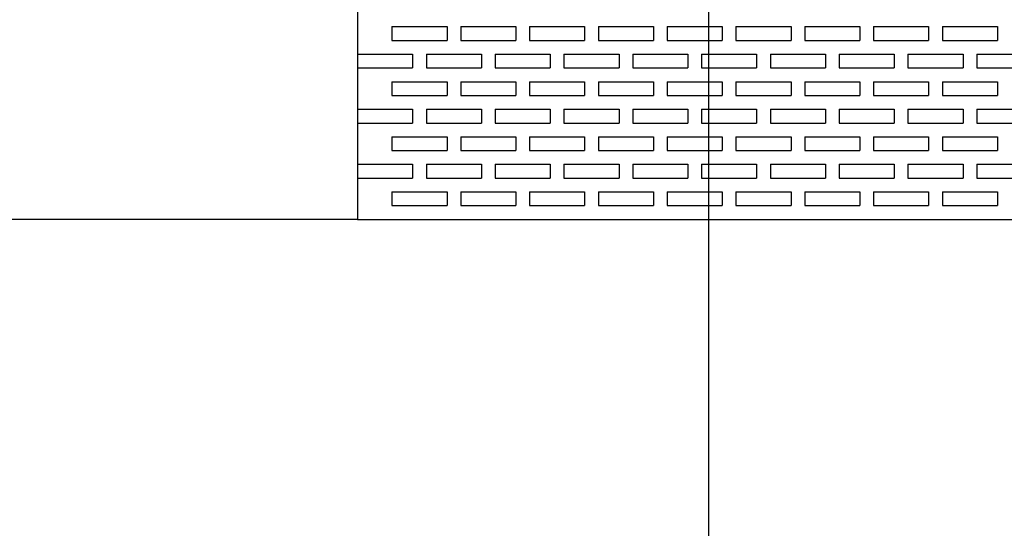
# Model space of a CAD drawing. Extents: x 0 to 108, y 0 to 78.
# Tile 10 of 54: x 38.05 to 47, y 40.88 to 45.5. Entities that reach past the tile are written whole.
import ezdxf

# ---------------------------------------------------------------- set-up
doc = ezdxf.new("R2010")
doc.units = 0
doc.header["$LTSCALE"] = 3.5
doc.header["$MEASUREMENT"] = 0
for name, color, linetype in [('DIMENSIONS-35', 7, 'CONTINUOUS'), ('MEDIUM-50', 2, 'CONTINUOUS'), ('OBJECT-70', 3, 'CONTINUOUS')]:
    doc.layers.add(name, color=color, linetype=linetype)
doc.styles.add('BGA-STD-4', font='bgastd', dxfattribs={"height": 0.55118})
doc.dimstyles.get("Standard").update_dxf_attribs({"dimtxt": 0.18, "dimasz": 0.18, "dimexe": 0.18, "dimexo": 0.0625, "dimgap": 0.09, "dimtad": 0, "dimtih": 1, "dimtoh": 1, "dimdec": 4, "dimzin": 0, "dimdsep": 46, "dimtxsty": 'Standard', "dimcen": 0.09, "dimadec": 0, "dimazin": 0, "dimtfac": 1, "dimtdec": 4, "dimtofl": 0, "dimtmove": 0, "dimatfit": 3, "dimfxl": 0, "dimtolj": 1, "dimtzin": 0, "dimarcsym": 0})

# ---------------------------------------------------------------- blocks, each defined once
blk = doc.blocks.new('*D35')
at = {"layer": 'DIMENSIONS-35', "lineweight": -2}
for p, q in [((40.9156, 67.6841), (36.7673, 67.6841)), ((37.3875, 67.0639), (37.3875, 56.2747)), ((37.3875, 44.3043), (37.3875, 55.0935))]:
    blk.add_line(p, q, dxfattribs=at)
at = {"layer": 'DIMENSIONS-35'}
for points in [[(37.2842, 67.0639), (37.4909, 67.0639), (37.3875, 67.6841)], [(37.2842, 44.3043), (37.4909, 44.3043), (37.3875, 43.6841)]]:
    blk.add_solid(points, dxfattribs=at)
at = {"layer": 'DIMENSIONS-35', "color": 2, "insert": (37.3875, 55.6841), "char_height": 0.55118, "attachment_point": 5, "style": 'BGA-STD-4'}
blk.add_mtext('\\A1;24.000', dxfattribs=at)

msp = doc.modelspace()

# ---------------------------------------------------------------- linework, layer by layer
at = {"layer": 'DIMENSIONS-35'}
msp.add_line((41.1225, 43.6841), (36.869, 43.6841), dxfattribs=at)
at = {"layer": 'OBJECT-70'}
for p, q in [((41.1225, 67.6841), (41.1225, 43.6841)), ((41.435, 45.4341), (41.935, 45.4341)), ((41.435, 45.4341), (41.435, 45.3091)), ((41.6225, 45.4341), (41.7475, 45.4341)), ((41.935, 45.4341), (41.935, 45.3091)), ((42.06, 45.4341), (42.56, 45.4341)), ((42.06, 45.4341), (42.06, 45.3091)), ((42.2475, 45.4341), (42.3725, 45.4341)), ((42.56, 45.4341), (42.56, 45.3091)), ((42.685, 45.4341), (43.185, 45.4341)), ((42.685, 45.4341), (42.685, 45.3091)), ((42.8725, 45.4341), (42.9975, 45.4341)), ((43.185, 45.4341), (43.185, 45.3091)), ((43.31, 45.4341), (43.81, 45.4341)), ((43.31, 45.4341), (43.31, 45.3091)), ((43.4975, 45.4341), (43.6225, 45.4341)), ((43.81, 45.4341), (43.81, 45.3091)), ((43.935, 45.4341), (44.435, 45.4341)), ((43.935, 45.4341), (43.935, 45.3091)), ((44.1225, 45.4341), (44.2475, 45.4341)), ((44.435, 45.4341), (44.435, 45.3091)), ((44.56, 45.4341), (45.06, 45.4341)), ((44.56, 45.4341), (44.56, 45.3091)), ((44.7475, 45.4341), (44.8725, 45.4341)), ((45.06, 45.4341), (45.06, 45.3091)), ((45.185, 45.4341), (45.685, 45.4341)), ((45.185, 45.4341), (45.185, 45.3091)), ((45.3725, 45.4341), (45.4975, 45.4341)), ((45.685, 45.4341), (45.685, 45.3091)), ((45.81, 45.4341), (46.31, 45.4341)), ((45.81, 45.4341), (45.81, 45.3091)), ((45.9975, 45.4341), (46.1225, 45.4341)), ((46.31, 45.4341), (46.31, 45.3091)), ((46.435, 45.4341), (46.935, 45.4341)), ((46.435, 45.4341), (46.435, 45.3091)), ((46.6225, 45.4341), (46.7475, 45.4341)), ((46.935, 45.4341), (46.935, 45.3091)), ((41.435, 45.3091), (41.935, 45.3091)), ((42.06, 45.3091), (42.56, 45.3091)), ((42.685, 45.3091), (43.185, 45.3091)), ((43.31, 45.3091), (43.81, 45.3091)), ((43.935, 45.3091), (44.435, 45.3091)), ((44.56, 45.3091), (45.06, 45.3091)), ((45.185, 45.3091), (45.685, 45.3091)), ((45.81, 45.3091), (46.31, 45.3091)), ((46.435, 45.3091), (46.935, 45.3091)), ((41.1225, 45.1841), (41.6225, 45.1841)), ((41.1225, 45.1841), (41.1225, 45.0591)), ((41.6225, 45.1841), (41.6225, 45.0591)), ((41.7475, 45.1841), (42.2475, 45.1841)), ((41.7475, 45.1841), (41.7475, 45.0591)), ((42.2475, 45.1841), (42.2475, 45.0591)), ((42.3725, 45.1841), (42.8725, 45.1841)), ((42.3725, 45.1841), (42.3725, 45.0591)), ((42.8725, 45.1841), (42.8725, 45.0591)), ((42.9975, 45.1841), (43.4975, 45.1841)), ((42.9975, 45.1841), (42.9975, 45.0591)), ((43.4975, 45.1841), (43.4975, 45.0591)), ((43.6225, 45.1841), (44.1225, 45.1841)), ((43.6225, 45.1841), (43.6225, 45.0591)), ((44.1225, 45.1841), (44.1225, 45.0591)), ((44.2475, 45.1841), (44.7475, 45.1841)), ((44.2475, 45.1841), (44.2475, 45.0591)), ((44.7475, 45.1841), (44.7475, 45.0591)), ((44.8725, 45.1841), (45.3725, 45.1841)), ((44.8725, 45.1841), (44.8725, 45.0591)), ((45.3725, 45.1841), (45.3725, 45.0591)), ((45.4975, 45.1841), (45.9975, 45.1841)), ((45.4975, 45.1841), (45.4975, 45.0591)), ((45.9975, 45.1841), (45.9975, 45.0591)), ((46.1225, 45.1841), (46.6225, 45.1841)), ((46.1225, 45.1841), (46.1225, 45.0591)), ((46.6225, 45.1841), (46.6225, 45.0591)), ((46.7475, 45.1841), (47.2475, 45.1841)), ((46.7475, 45.1841), (46.7475, 45.0591)), ((41.1225, 45.0591), (41.6225, 45.0591)), ((41.7475, 45.0591), (42.2475, 45.0591)), ((42.3725, 45.0591), (42.8725, 45.0591)), ((42.9975, 45.0591), (43.4975, 45.0591)), ((43.6225, 45.0591), (44.1225, 45.0591)), ((44.2475, 45.0591), (44.7475, 45.0591)), ((44.8725, 45.0591), (45.3725, 45.0591)), ((45.4975, 45.0591), (45.9975, 45.0591)), ((46.1225, 45.0591), (46.6225, 45.0591)), ((46.7475, 45.0591), (47.2475, 45.0591)), ((41.435, 44.9341), (41.935, 44.9341)), ((41.435, 44.9341), (41.435, 44.8091)), ((41.6225, 44.9341), (41.7475, 44.9341)), ((41.935, 44.9341), (41.935, 44.8091)), ((42.06, 44.9341), (42.56, 44.9341)), ((42.06, 44.9341), (42.06, 44.8091)), ((42.2475, 44.9341), (42.3725, 44.9341)), ((42.56, 44.9341), (42.56, 44.8091)), ((42.685, 44.9341), (43.185, 44.9341)), ((42.685, 44.9341), (42.685, 44.8091)), ((42.8725, 44.9341), (42.9975, 44.9341)), ((43.185, 44.9341), (43.185, 44.8091)), ((43.31, 44.9341), (43.81, 44.9341)), ((43.31, 44.9341), (43.31, 44.8091)), ((43.4975, 44.9341), (43.6225, 44.9341)), ((43.81, 44.9341), (43.81, 44.8091)), ((43.935, 44.9341), (44.435, 44.9341)), ((43.935, 44.9341), (43.935, 44.8091)), ((44.1225, 44.9341), (44.2475, 44.9341)), ((44.435, 44.9341), (44.435, 44.8091)), ((44.56, 44.9341), (45.06, 44.9341)), ((44.56, 44.9341), (44.56, 44.8091)), ((44.7475, 44.9341), (44.8725, 44.9341)), ((45.06, 44.9341), (45.06, 44.8091)), ((45.185, 44.9341), (45.685, 44.9341)), ((45.185, 44.9341), (45.185, 44.8091)), ((45.3725, 44.9341), (45.4975, 44.9341)), ((45.685, 44.9341), (45.685, 44.8091)), ((45.81, 44.9341), (46.31, 44.9341)), ((45.81, 44.9341), (45.81, 44.8091)), ((45.9975, 44.9341), (46.1225, 44.9341)), ((46.31, 44.9341), (46.31, 44.8091)), ((46.435, 44.9341), (46.935, 44.9341)), ((46.435, 44.9341), (46.435, 44.8091)), ((46.6225, 44.9341), (46.7475, 44.9341)), ((46.935, 44.9341), (46.935, 44.8091)), ((41.435, 44.8091), (41.935, 44.8091)), ((42.06, 44.8091), (42.56, 44.8091)), ((42.685, 44.8091), (43.185, 44.8091)), ((43.31, 44.8091), (43.81, 44.8091)), ((43.935, 44.8091), (44.435, 44.8091)), ((44.56, 44.8091), (45.06, 44.8091)), ((45.185, 44.8091), (45.685, 44.8091)), ((45.81, 44.8091), (46.31, 44.8091)), ((46.435, 44.8091), (46.935, 44.8091)), ((41.1225, 44.6841), (41.6225, 44.6841)), ((41.1225, 44.6841), (41.1225, 44.5591)), ((41.6225, 44.6841), (41.6225, 44.5591)), ((41.7475, 44.6841), (42.2475, 44.6841)), ((41.7475, 44.6841), (41.7475, 44.5591)), ((42.2475, 44.6841), (42.2475, 44.5591)), ((42.3725, 44.6841), (42.8725, 44.6841)), ((42.3725, 44.6841), (42.3725, 44.5591)), ((42.8725, 44.6841), (42.8725, 44.5591)), ((42.9975, 44.6841), (43.4975, 44.6841)), ((42.9975, 44.6841), (42.9975, 44.5591)), ((43.4975, 44.6841), (43.4975, 44.5591)), ((43.6225, 44.6841), (44.1225, 44.6841)), ((43.6225, 44.6841), (43.6225, 44.5591)), ((44.1225, 44.6841), (44.1225, 44.5591)), ((44.2475, 44.6841), (44.7475, 44.6841)), ((44.2475, 44.6841), (44.2475, 44.5591)), ((44.7475, 44.6841), (44.7475, 44.5591)), ((44.8725, 44.6841), (45.3725, 44.6841)), ((44.8725, 44.6841), (44.8725, 44.5591)), ((45.3725, 44.6841), (45.3725, 44.5591)), ((45.4975, 44.6841), (45.9975, 44.6841)), ((45.4975, 44.6841), (45.4975, 44.5591)), ((45.9975, 44.6841), (45.9975, 44.5591)), ((46.1225, 44.6841), (46.6225, 44.6841)), ((46.1225, 44.6841), (46.1225, 44.5591)), ((46.6225, 44.6841), (46.6225, 44.5591)), ((46.7475, 44.6841), (47.2475, 44.6841)), ((46.7475, 44.6841), (46.7475, 44.5591)), ((41.1225, 44.5591), (41.6225, 44.5591)), ((41.7475, 44.5591), (42.2475, 44.5591)), ((42.3725, 44.5591), (42.8725, 44.5591)), ((42.9975, 44.5591), (43.4975, 44.5591)), ((43.6225, 44.5591), (44.1225, 44.5591)), ((44.2475, 44.5591), (44.7475, 44.5591)), ((44.8725, 44.5591), (45.3725, 44.5591)), ((45.4975, 44.5591), (45.9975, 44.5591)), ((46.1225, 44.5591), (46.6225, 44.5591)), ((46.7475, 44.5591), (47.2475, 44.5591)), ((41.435, 44.4341), (41.935, 44.4341)), ((41.435, 44.4341), (41.435, 44.3091)), ((41.6225, 44.4341), (41.7475, 44.4341)), ((41.935, 44.4341), (41.935, 44.3091)), ((42.06, 44.4341), (42.56, 44.4341)), ((42.06, 44.4341), (42.06, 44.3091)), ((42.2475, 44.4341), (42.3725, 44.4341)), ((42.56, 44.4341), (42.56, 44.3091)), ((42.685, 44.4341), (43.185, 44.4341)), ((42.685, 44.4341), (42.685, 44.3091)), ((42.8725, 44.4341), (42.9975, 44.4341)), ((43.185, 44.4341), (43.185, 44.3091)), ((43.31, 44.4341), (43.81, 44.4341)), ((43.31, 44.4341), (43.31, 44.3091)), ((43.4975, 44.4341), (43.6225, 44.4341)), ((43.81, 44.4341), (43.81, 44.3091)), ((43.935, 44.4341), (44.435, 44.4341)), ((43.935, 44.4341), (43.935, 44.3091)), ((44.1225, 44.4341), (44.2475, 44.4341)), ((44.435, 44.4341), (44.435, 44.3091)), ((44.56, 44.4341), (45.06, 44.4341)), ((44.56, 44.4341), (44.56, 44.3091)), ((44.7475, 44.4341), (44.8725, 44.4341)), ((45.06, 44.4341), (45.06, 44.3091)), ((45.185, 44.4341), (45.685, 44.4341)), ((45.185, 44.4341), (45.185, 44.3091)), ((45.3725, 44.4341), (45.4975, 44.4341)), ((45.685, 44.4341), (45.685, 44.3091)), ((45.81, 44.4341), (46.31, 44.4341)), ((45.81, 44.4341), (45.81, 44.3091)), ((45.9975, 44.4341), (46.1225, 44.4341)), ((46.31, 44.4341), (46.31, 44.3091)), ((46.435, 44.4341), (46.935, 44.4341)), ((46.435, 44.4341), (46.435, 44.3091)), ((46.6225, 44.4341), (46.7475, 44.4341)), ((46.935, 44.4341), (46.935, 44.3091)), ((41.435, 44.3091), (41.935, 44.3091)), ((42.06, 44.3091), (42.56, 44.3091)), ((42.685, 44.3091), (43.185, 44.3091)), ((43.31, 44.3091), (43.81, 44.3091)), ((43.935, 44.3091), (44.435, 44.3091)), ((44.56, 44.3091), (45.06, 44.3091)), ((45.185, 44.3091), (45.685, 44.3091)), ((45.81, 44.3091), (46.31, 44.3091)), ((46.435, 44.3091), (46.935, 44.3091)), ((41.1225, 44.1841), (41.6225, 44.1841)), ((41.1225, 44.1841), (41.1225, 44.0591)), ((41.6225, 44.1841), (41.6225, 44.0591)), ((41.7475, 44.1841), (42.2475, 44.1841)), ((41.7475, 44.1841), (41.7475, 44.0591)), ((42.2475, 44.1841), (42.2475, 44.0591)), ((42.3725, 44.1841), (42.8725, 44.1841)), ((42.3725, 44.1841), (42.3725, 44.0591)), ((42.8725, 44.1841), (42.8725, 44.0591)), ((42.9975, 44.1841), (43.4975, 44.1841)), ((42.9975, 44.1841), (42.9975, 44.0591)), ((43.4975, 44.1841), (43.4975, 44.0591)), ((43.6225, 44.1841), (44.1225, 44.1841)), ((43.6225, 44.1841), (43.6225, 44.0591)), ((44.1225, 44.1841), (44.1225, 44.0591)), ((44.2475, 44.1841), (44.7475, 44.1841)), ((44.2475, 44.1841), (44.2475, 44.0591)), ((44.7475, 44.1841), (44.7475, 44.0591)), ((44.8725, 44.1841), (45.3725, 44.1841)), ((44.8725, 44.1841), (44.8725, 44.0591)), ((45.3725, 44.1841), (45.3725, 44.0591)), ((45.4975, 44.1841), (45.9975, 44.1841)), ((45.4975, 44.1841), (45.4975, 44.0591)), ((45.9975, 44.1841), (45.9975, 44.0591)), ((46.1225, 44.1841), (46.6225, 44.1841)), ((46.1225, 44.1841), (46.1225, 44.0591)), ((46.6225, 44.1841), (46.6225, 44.0591)), ((46.7475, 44.1841), (47.2475, 44.1841)), ((46.7475, 44.1841), (46.7475, 44.0591)), ((41.1225, 44.0591), (41.6225, 44.0591)), ((41.7475, 44.0591), (42.2475, 44.0591)), ((42.3725, 44.0591), (42.8725, 44.0591)), ((42.9975, 44.0591), (43.4975, 44.0591)), ((43.6225, 44.0591), (44.1225, 44.0591)), ((44.2475, 44.0591), (44.7475, 44.0591)), ((44.8725, 44.0591), (45.3725, 44.0591)), ((45.4975, 44.0591), (45.9975, 44.0591)), ((46.1225, 44.0591), (46.6225, 44.0591)), ((46.7475, 44.0591), (47.2475, 44.0591)), ((41.435, 43.9341), (41.935, 43.9341)), ((41.435, 43.9341), (41.435, 43.8091)), ((41.6225, 43.9341), (41.7475, 43.9341)), ((41.935, 43.9341), (41.935, 43.8091)), ((42.06, 43.9341), (42.56, 43.9341)), ((42.06, 43.9341), (42.06, 43.8091)), ((42.2475, 43.9341), (42.3725, 43.9341)), ((42.56, 43.9341), (42.56, 43.8091)), ((42.685, 43.9341), (43.185, 43.9341)), ((42.685, 43.9341), (42.685, 43.8091)), ((42.8725, 43.9341), (42.9975, 43.9341)), ((43.185, 43.9341), (43.185, 43.8091)), ((43.31, 43.9341), (43.81, 43.9341)), ((43.31, 43.9341), (43.31, 43.8091)), ((43.4975, 43.9341), (43.6225, 43.9341)), ((43.81, 43.9341), (43.81, 43.8091)), ((43.935, 43.9341), (44.435, 43.9341)), ((43.935, 43.9341), (43.935, 43.8091)), ((44.1225, 43.9341), (44.2475, 43.9341)), ((44.435, 43.9341), (44.435, 43.8091)), ((44.56, 43.9341), (45.06, 43.9341)), ((44.56, 43.9341), (44.56, 43.8091)), ((44.7475, 43.9341), (44.8725, 43.9341)), ((45.06, 43.9341), (45.06, 43.8091)), ((45.185, 43.9341), (45.685, 43.9341)), ((45.185, 43.9341), (45.185, 43.8091)), ((45.3725, 43.9341), (45.4975, 43.9341)), ((45.685, 43.9341), (45.685, 43.8091)), ((45.81, 43.9341), (46.31, 43.9341)), ((45.81, 43.9341), (45.81, 43.8091)), ((45.9975, 43.9341), (46.1225, 43.9341)), ((46.31, 43.9341), (46.31, 43.8091)), ((46.435, 43.9341), (46.935, 43.9341)), ((46.435, 43.9341), (46.435, 43.8091)), ((46.6225, 43.9341), (46.7475, 43.9341)), ((46.935, 43.9341), (46.935, 43.8091)), ((41.435, 43.8091), (41.935, 43.8091)), ((42.06, 43.8091), (42.56, 43.8091)), ((42.685, 43.8091), (43.185, 43.8091)), ((43.31, 43.8091), (43.81, 43.8091)), ((43.935, 43.8091), (44.435, 43.8091)), ((44.56, 43.8091), (45.06, 43.8091)), ((45.185, 43.8091), (45.685, 43.8091)), ((45.81, 43.8091), (46.31, 43.8091)), ((46.435, 43.8091), (46.935, 43.8091)), ((41.1225, 43.6841), (41.6225, 43.6841)), ((41.1225, 43.6841), (89.1225, 43.6841)), ((41.7475, 43.6841), (42.2475, 43.6841)), ((42.3725, 43.6841), (42.8725, 43.6841)), ((42.9975, 43.6841), (43.4975, 43.6841)), ((43.6225, 43.6841), (44.1225, 43.6841)), ((44.2475, 43.6841), (44.7475, 43.6841)), ((44.8725, 43.6841), (45.3725, 43.6841)), ((45.4975, 43.6841), (45.9975, 43.6841)), ((46.1225, 43.6841), (46.6225, 43.6841)), ((46.7475, 43.6841), (47.2475, 43.6841))]:
    msp.add_line(p, q, dxfattribs=at)

# ---------------------------------------------------------------- dimensions: what is measured, and where the dimension line sits
at = {"layer": 'DIMENSIONS-35'}
dim = msp.add_linear_dim(base=(37.3875, 67.6841), p1=(41.1225, 43.6841), p2=(41.1225, 67.6841), angle=90, dimstyle='Standard', override={"dimscale": 3.5, "dimtxt": 0.1575, "dimasz": 0.1772, "dimexe": 0.1772, "dimexo": 0.0591, "dimdec": 3, "dimtxsty": 'BGA-STD-4', "dimcen": 0.0984, "dimse1": 1, "dimclrd": 256, "dimclre": 256, "dimclrt": 2, "dimtdec": 3, "dimtmove": 2}, dxfattribs=at)
dim.commit()
dim.dimension.update_dxf_attribs({"geometry": '*D35', "text_midpoint": (37.3875, 55.6841)})

# ---------------------------------------------------------------- leaders
at = {"layer": 'MEDIUM-50'}
msp.add_leader([(44.31, 46.8091), (44.3088, 27.2398)], dimstyle='Standard', override={"dimscale": 3.5, "dimtxt": 0.1575, "dimasz": 0.1772, "dimexe": 0.1772, "dimexo": 0.0591, "dimgap": 0.09, "dimtad": 0, "dimdec": 3, "dimtxsty": 'BGA-STD-4', "dimcen": 0.0984, "dimse1": 1, "dimclrd": 256, "dimclre": 256, "dimclrt": 2, "dimtdec": 3, "dimtmove": 2}, dxfattribs=at)

doc.saveas('drawing.dxf')
